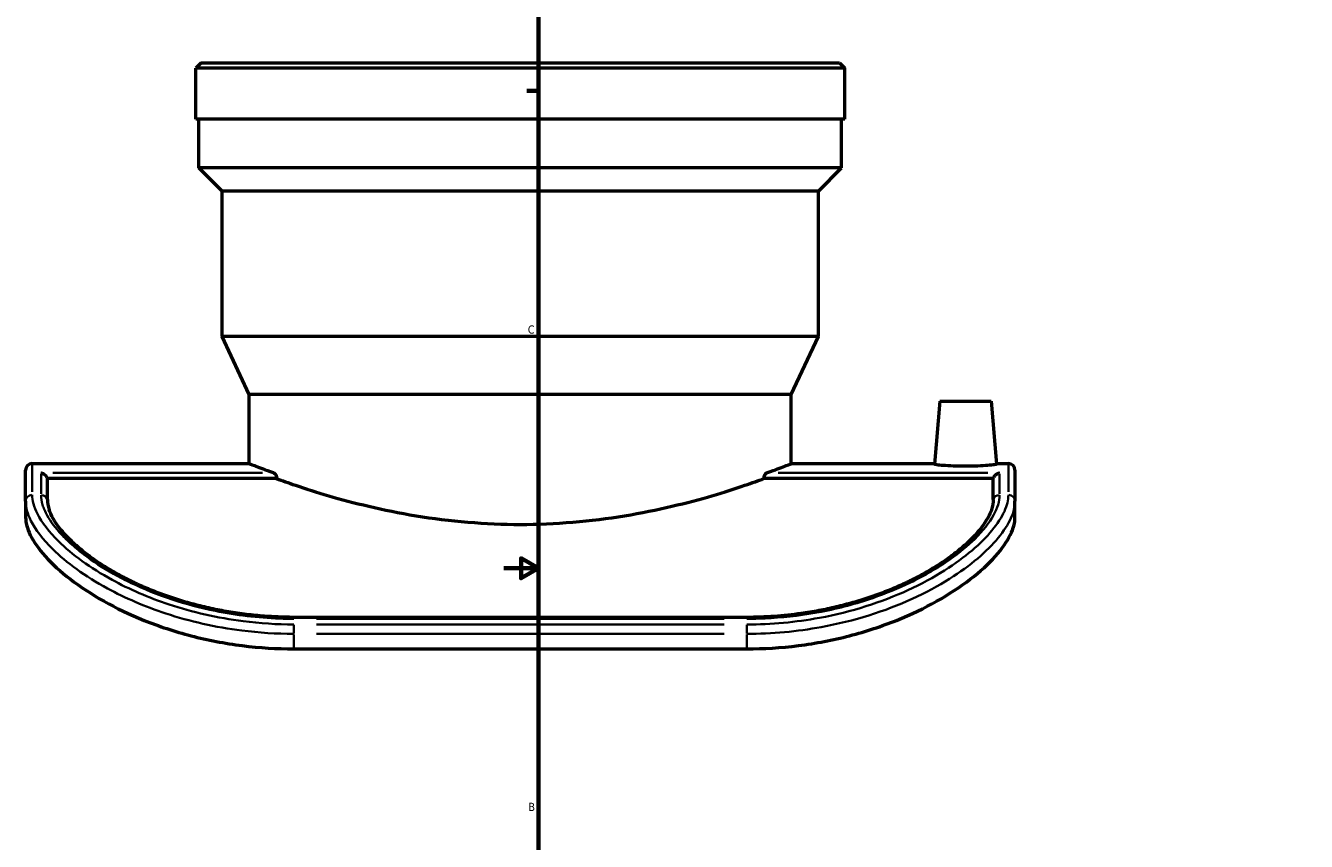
# Model space of a CAD drawing. Header units: inches. Extents: x -6.9 to 51.8, y -5.9 to 37.8.
# Tile 2 of 10: x -5.4 to 9.3, y 7.9 to 17.3. Entities that reach past the tile are written whole.
import ezdxf

# ---------------------------------------------------------------- set-up
doc = ezdxf.new("R2010")
doc.units = ezdxf.units.IN
doc.header["$MEASUREMENT"] = 0
for name, color, linetype, lineweight in [('Border (ANSI)', 7, 'Continuous', 70), ('Visible (ANSI)', 7, 'Continuous', 50), ('Visible Narrow (ANSI)', 7, 'Continuous', 35)]:
    doc.layers.add(name, color=color, linetype=linetype, lineweight=lineweight)
doc.styles.add('Note Text (ANSI)', font='tahoma.ttf')

# ---------------------------------------------------------------- blocks, each defined once
blk = doc.blocks.new('Borders Default Border')
at = {"layer": 'Border (ANSI)'}
blk.add_line((0.5, 16.5), (0.366, 16.5), dxfattribs=at)
at = {"layer": 'Border (ANSI)', "flags": 128}
for points in [[(0.5, 1), (0.5, 21), (33.5, 21), (33.5, 1), (0.5, 1)], [(0.1, 11), (0.5, 11), (0.3, 11.115), (0.3, 10.885), (0.5, 11)]]:
    blk.add_lwpolyline(points, dxfattribs=at)
at = {"layer": 'Border (ANSI)', "color": 5, "true_color": 0x0000ff, "char_height": 0.0945, "attachment_point": 7, "style": 'Note Text (ANSI)'}
for s, insert in [('C', (0.378, 13.701)), ('B', (0.384, 8.203))]:
    blk.add_mtext(s, dxfattribs=dict(at, insert=insert))

msp = doc.modelspace()

# ---------------------------------------------------------------- linework, layer by layer
at = {"layer": 'Visible (ANSI)'}
for p, q in [((-3.386, 16.821), (-3.449, 16.759)), ((-3.449, 16.172), (-3.449, 16.759)), ((4.031, 16.759), (-3.449, 16.759)), ((-3.386, 16.821), (3.969, 16.821)), ((3.969, 16.821), (4.031, 16.759)), ((4.031, 16.172), (4.031, 16.759)), ((4.031, 16.172), (-3.449, 16.172)), ((-3.411, 15.612), (-3.411, 16.172)), ((3.994, 15.612), (3.994, 16.172)), ((3.994, 15.612), (-3.411, 15.612)), ((-3.145, 15.345), (-3.411, 15.612)), ((3.727, 15.345), (3.994, 15.612)), ((3.727, 15.345), (-3.145, 15.345)), ((-3.145, 13.671), (-3.145, 15.345)), ((3.727, 13.671), (3.727, 15.345)), ((3.727, 13.671), (-3.145, 13.671)), ((-2.832, 13), (-3.145, 13.671)), ((3.414, 13), (3.727, 13.671)), ((3.414, 13), (-2.832, 13)), ((-2.832, 12.206), (-2.832, 13)), ((3.414, 12.206), (3.414, 13)), ((5.126, 12.925), (5.062, 12.198)), ((5.126, 12.925), (5.716, 12.925)), ((5.716, 12.925), (5.78, 12.198)), ((-5.409, 11.772), (-5.409, 12.13)), ((-5.333, 12.206), (-2.832, 12.206)), ((3.414, 12.206), (5.063, 12.206)), ((5.779, 12.206), (5.915, 12.206)), ((5.991, 12.13), (5.991, 11.772)), ((-2.517, 12.032), (-5.158, 12.032)), ((-5.158, 11.791), (-5.158, 12.032)), ((5.741, 12.032), (3.099, 12.032)), ((5.741, 11.791), (5.741, 12.032)), ((-5.409, 11.772), (-5.409, 11.583)), ((5.991, 11.583), (5.991, 11.772)), ((2.901, 10.434), (-2.319, 10.434)), ((-2.319, 10.071), (2.901, 10.071))]:
    msp.add_line(p, q, dxfattribs=at)
for centre, start, end in [((-5.333, 12.13), 90, 180), ((5.915, 12.13), 0, 90)]:
    msp.add_arc(centre, 0.0761, start, end, dxfattribs=at)
for points, knots in [([(-2.832, 12.206), (-2.832, 12.206), (-2.812, 12.198), (-2.732, 12.167), (-2.671, 12.144), (-2.577, 12.109), (-2.562, 12.104), (-2.547, 12.098)], [36.285332, 36.285332, 36.285332, 36.285332, 37.796501, 37.796501, 39.307671, 39.307671, 39.576603, 39.576603, 39.576603, 39.576603]), ([(3.129, 12.098), (3.145, 12.104), (3.16, 12.109), (3.254, 12.144), (3.315, 12.167), (3.395, 12.198), (3.414, 12.206), (3.414, 12.206)], [8.80384, 8.80384, 8.80384, 8.80384, 9.072772, 9.072772, 10.583941, 10.583941, 12.095111, 12.095111, 12.095111, 12.095111]), ([(5.78, 12.198), (5.78, 12.196), (5.771, 12.194), (5.735, 12.189), (5.708, 12.186), (5.644, 12.181), (5.604, 12.178), (5.515, 12.175), (5.467, 12.174), (5.376, 12.174), (5.328, 12.175), (5.239, 12.178), (5.199, 12.181), (5.135, 12.186), (5.107, 12.188), (5.071, 12.194), (5.062, 12.196), (5.062, 12.198)], [1.371486, 1.371486, 1.371486, 1.371486, 1.715907, 1.715907, 2.060328, 2.060328, 2.405747, 2.405747, 2.751166, 2.751166, 3.096228, 3.096228, 3.441289, 3.441289, 3.786067, 3.786067, 4.130844, 4.130844, 4.130844, 4.130844]), ([(-5.231, 12.098), (-5.231, 12.098), (-5.231, 12.098), (-5.223, 12.097), (-5.215, 12.094), (-5.201, 12.087), (-5.194, 12.083), (-5.18, 12.071), (-5.173, 12.063), (-5.164, 12.048), (-5.161, 12.04), (-5.158, 12.032)], [-0.0008817, -0.0008817, -0.0008817, -0.0008817, 0, 0, 0.0832071, 0.0832071, 0.1627493, 0.1627493, 0.2483485, 0.2483485, 0.3120723, 0.3120723, 0.3120723, 0.3120723]), ([(-2.547, 12.098), (-2.544, 12.097), (-2.542, 12.095), (-2.535, 12.089), (-2.53, 12.083), (-2.524, 12.069), (-2.521, 12.061), (-2.518, 12.046), (-2.518, 12.039), (-2.517, 12.032)], [0.3392655, 0.3392655, 0.3392655, 0.3392655, 0.3858507, 0.3858507, 0.4666589, 0.4666589, 0.5392328, 0.5392328, 0.5880345, 0.5880345, 0.5880345, 0.5880345]), ([(-2.517, 12.032), (-2.453, 12.009), (-2.379, 11.983), (-2.184, 11.917), (-2.054, 11.876), (-1.779, 11.795), (-1.624, 11.753), (-1.285, 11.674), (-1.102, 11.636), (-0.718, 11.573), (-0.517, 11.548), (-0.112, 11.514), (0.093, 11.505), (0.291, 11.505), (0.49, 11.505), (0.694, 11.514), (1.1, 11.548), (1.3, 11.573), (1.684, 11.636), (1.868, 11.674), (2.206, 11.753), (2.362, 11.795), (2.637, 11.876), (2.766, 11.917), (2.961, 11.983), (3.035, 12.009), (3.099, 12.032)], [-8.636605, -8.636605, -8.636605, -8.636605, -7.563016, -7.563016, -6.051598, -6.051598, -4.538699, -4.538699, -3.025799, -3.025799, -1.5129, -1.5129, 0, 0, 0, 1.5129, 1.5129, 3.025799, 3.025799, 4.538699, 4.538699, 6.051598, 6.051598, 7.563016, 7.563016, 8.636605, 8.636605, 8.636605, 8.636605]), ([(3.099, 12.032), (3.1, 12.039), (3.101, 12.046), (3.104, 12.061), (3.106, 12.069), (3.113, 12.083), (3.117, 12.089), (3.124, 12.095), (3.127, 12.097), (3.129, 12.098)], [0.6355786, 0.6355786, 0.6355786, 0.6355786, 0.6843804, 0.6843804, 0.7569543, 0.7569543, 0.8377624, 0.8377624, 0.8843477, 0.8843477, 0.8843477, 0.8843477]), ([(5.741, 12.032), (5.741, 12.034), (5.741, 12.035), (5.744, 12.044), (5.748, 12.051), (5.759, 12.067), (5.766, 12.074), (5.78, 12.085), (5.786, 12.089), (5.799, 12.095), (5.806, 12.097), (5.813, 12.098), (5.813, 12.098), (5.813, 12.098)], [0, 0, 0, 0, 0.0087281, 0.0087281, 0.0743335, 0.0743335, 0.1637584, 0.1637584, 0.2352732, 0.2352732, 0.309461, 0.309461, 0.3103352, 0.3103352, 0.3103352, 0.3103352]), ([(-2.319, 10.434), (-2.389, 10.434), (-2.459, 10.436), (-2.598, 10.443), (-2.668, 10.447), (-2.806, 10.46), (-2.875, 10.468), (-3.013, 10.487), (-3.081, 10.499), (-3.216, 10.524), (-3.283, 10.538), (-3.414, 10.569), (-3.479, 10.586), (-3.606, 10.622), (-3.668, 10.642), (-3.789, 10.682), (-3.849, 10.704), (-3.965, 10.749), (-4.022, 10.773), (-4.132, 10.822), (-4.185, 10.847), (-4.288, 10.899), (-4.338, 10.926), (-4.433, 10.98), (-4.479, 11.008), (-4.567, 11.064), (-4.609, 11.093), (-4.688, 11.15), (-4.726, 11.179), (-4.796, 11.236), (-4.829, 11.264), (-4.89, 11.321), (-4.918, 11.349), (-4.97, 11.404), (-4.993, 11.432), (-5.046, 11.498), (-5.072, 11.537), (-5.113, 11.609), (-5.128, 11.643), (-5.138, 11.674)], [-11.765477, -11.765477, -11.765477, -11.765477, -11.224102, -11.224102, -10.682726, -10.682726, -10.14135, -10.14135, -9.599974, -9.599974, -9.058598, -9.058598, -8.517222, -8.517222, -7.975846, -7.975846, -7.434471, -7.434471, -6.893095, -6.893095, -6.351719, -6.351719, -5.810343, -5.810343, -5.268967, -5.268967, -4.727591, -4.727591, -4.186215, -4.186215, -3.64484, -3.64484, -3.103464, -3.103464, -2.562088, -2.562088, -1.750024, -1.750024, -0.93796, -0.93796, -0.93796, -0.93796]), ([(5.721, 11.674), (5.714, 11.654), (5.705, 11.632), (5.683, 11.586), (5.669, 11.562), (5.637, 11.512), (5.618, 11.486), (5.577, 11.433), (5.553, 11.406), (5.502, 11.35), (5.474, 11.322), (5.412, 11.265), (5.379, 11.237), (5.309, 11.179), (5.272, 11.151), (5.192, 11.093), (5.15, 11.065), (5.062, 11.009), (5.016, 10.981), (4.92, 10.926), (4.87, 10.899), (4.767, 10.847), (4.713, 10.822), (4.603, 10.773), (4.547, 10.749), (4.43, 10.704), (4.371, 10.682), (4.249, 10.641), (4.186, 10.622), (4.059, 10.586), (3.995, 10.569), (3.864, 10.538), (3.798, 10.524), (3.664, 10.499), (3.596, 10.488), (3.425, 10.464), (3.32, 10.453), (3.111, 10.438), (3.006, 10.434), (2.901, 10.434)], [-10.855895, -10.855895, -10.855895, -10.855895, -10.313101, -10.313101, -9.770306, -9.770306, -9.227511, -9.227511, -8.684716, -8.684716, -8.141921, -8.141921, -7.599127, -7.599127, -7.056332, -7.056332, -6.513537, -6.513537, -5.970742, -5.970742, -5.427948, -5.427948, -4.885153, -4.885153, -4.342358, -4.342358, -3.799563, -3.799563, -3.256769, -3.256769, -2.713974, -2.713974, -2.171179, -2.171179, -1.628384, -1.628384, -0.814192, -0.814192, 0, 0, 0, 0]), ([(-5.409, 11.583), (-5.409, 11.525), (-5.392, 11.458), (-5.318, 11.307), (-5.261, 11.224), (-5.106, 11.051), (-5.008, 10.961), (-4.778, 10.785), (-4.646, 10.698), (-4.367, 10.542), (-4.212, 10.467), (-3.875, 10.332), (-3.693, 10.271), (-3.312, 10.172), (-3.113, 10.134), (-2.714, 10.083), (-2.513, 10.071), (-2.319, 10.071)], [39.129902, 39.129902, 39.129902, 39.129902, 40.663969, 40.663969, 42.198036, 42.198036, 43.732102, 43.732102, 45.266169, 45.266169, 46.746044, 46.746044, 48.22592, 48.22592, 49.705795, 49.705795, 51.18567, 51.18567, 51.18567, 51.18567]), ([(2.901, 10.071), (3.095, 10.071), (3.296, 10.083), (3.696, 10.134), (3.894, 10.172), (4.275, 10.271), (4.457, 10.332), (4.795, 10.467), (4.949, 10.542), (5.228, 10.698), (5.36, 10.785), (5.59, 10.961), (5.688, 11.051), (5.843, 11.224), (5.9, 11.307), (5.974, 11.458), (5.991, 11.525), (5.991, 11.583)], [25.592835, 25.592835, 25.592835, 25.592835, 27.07271, 27.07271, 28.552586, 28.552586, 30.032461, 30.032461, 31.512336, 31.512336, 33.046403, 33.046403, 34.580469, 34.580469, 36.114536, 36.114536, 37.648603, 37.648603, 37.648603, 37.648603])]:
    msp.add_open_spline(points, degree=3, knots=knots, dxfattribs=at)
for points in [[(-5.158, 11.791), (-5.158, 11.755), (-5.152, 11.716), (-5.138, 11.674)], [(5.741, 11.791), (5.741, 11.755), (5.734, 11.716), (5.721, 11.674)]]:
    msp.add_open_spline(points, degree=3, dxfattribs=at)
at = {"layer": 'Visible Narrow (ANSI)'}
for p, q in [((-5.333, 12.205), (-5.333, 11.88)), ((5.915, 11.88), (5.915, 12.205)), ((-5.231, 11.858), (-5.231, 12.089)), ((-5.097, 12.098), (-2.681, 12.098)), ((3.263, 12.098), (5.679, 12.098)), ((5.813, 12.089), (5.813, 11.858)), ((-2.319, 10.434), (-2.319, 10.419)), ((-2.319, 10.249), (-2.319, 10.348)), ((-2.058, 10.417), (2.64, 10.417)), ((2.64, 10.352), (-2.058, 10.352)), ((2.901, 10.434), (2.901, 10.419)), ((2.901, 10.249), (2.901, 10.348)), ((-2.319, 10.08), (-2.319, 10.236)), ((-2.058, 10.244), (2.64, 10.244)), ((2.901, 10.236), (2.901, 10.08))]:
    msp.add_line(p, q, dxfattribs=at)
for centre, major_axis, ratio, start_param, end_param in [((-5.333, 11.772), (-0.0761, 0), 0.954424, 4.790929, 6.204645), ((-5.231, 11.77), (0.0761, 0), 0.954064, 0.35864, 1.506999), ((5.813, 11.77), (-0.0761, 0), 0.954064, 4.776187, 5.924545), ((5.915, 11.772), (0.0761, 0), 0.954424, 0.07854, 1.492257)]:
    msp.add_ellipse(centre, major_axis=major_axis, ratio=ratio, start_param=start_param, end_param=end_param, dxfattribs=at)
for points, knots in [([(-2.319, 10.352), (-2.514, 10.352), (-2.71, 10.365), (-3.199, 10.427), (-3.488, 10.493), (-3.994, 10.662), (-4.216, 10.759), (-4.666, 11.004), (-4.875, 11.159), (-5.141, 11.42), (-5.222, 11.528), (-5.313, 11.706), (-5.333, 11.78), (-5.333, 11.845)], [0, 0, 0, 0, 1.48915, 1.48915, 3.802509, 3.802509, 5.877326, 5.877326, 8.5798, 8.5798, 10.588381, 10.588381, 12.231116, 12.231116, 12.231116, 12.231116]), ([(-5.231, 11.842), (-5.231, 11.808), (-5.225, 11.771), (-5.202, 11.692), (-5.184, 11.651), (-5.121, 11.538), (-5.066, 11.464), (-4.963, 11.354), (-4.928, 11.319), (-4.844, 11.243), (-4.793, 11.201), (-4.638, 11.082), (-4.522, 11.006), (-4.395, 10.935), (-4.33, 10.899), (-4.262, 10.863), (-4.046, 10.76), (-3.888, 10.696), (-3.564, 10.588), (-3.396, 10.543), (-3.102, 10.483), (-2.98, 10.464), (-2.733, 10.434), (-2.609, 10.425), (-2.429, 10.418), (-2.374, 10.417), (-2.319, 10.417)], [0, 0, 0, 0, 0.869718, 0.869718, 1.739436, 1.739436, 3.133485, 3.133485, 3.76412, 3.76412, 4.52434, 4.52434, 5.914864, 5.914864, 5.914864, 6.619199, 6.619199, 8.065607, 8.065607, 9.441882, 9.441882, 10.393413, 10.393413, 11.344944, 11.344944, 11.765477, 11.765477, 11.765477, 11.765477]), ([(5.915, 11.845), (5.915, 11.788), (5.9, 11.724), (5.837, 11.586), (5.79, 11.512), (5.603, 11.286), (5.418, 11.125), (5.053, 10.895), (4.912, 10.818), (4.456, 10.609), (4.107, 10.496), (3.466, 10.378), (3.184, 10.352), (2.901, 10.352)], [0, 0, 0, 0, 1.440788, 1.440788, 2.881575, 2.881575, 5.659929, 5.659929, 7.147693, 7.147693, 10.077619, 10.077619, 12.231046, 12.231046, 12.231046, 12.231046]), ([(2.901, 10.417), (2.995, 10.417), (3.089, 10.42), (3.376, 10.438), (3.57, 10.463), (3.964, 10.538), (4.164, 10.592), (4.504, 10.709), (4.647, 10.769), (4.953, 10.916), (5.107, 11.007), (5.351, 11.178), (5.447, 11.258), (5.624, 11.431), (5.696, 11.524), (5.791, 11.695), (5.813, 11.773), (5.813, 11.842)], [0, 0, 0, 0, 0.713662, 0.713662, 2.20287, 2.20287, 3.851343, 3.851343, 5.185448, 5.185448, 6.897242, 6.897242, 8.329507, 8.329507, 10.062862, 10.062862, 11.7953, 11.7953, 11.7953, 11.7953]), ([(-5.409, 11.772), (-5.409, 11.705), (-5.389, 11.628), (-5.296, 11.444), (-5.212, 11.333), (-4.94, 11.066), (-4.725, 10.908), (-4.264, 10.658), (-4.037, 10.559), (-3.518, 10.388), (-3.222, 10.32), (-2.72, 10.257), (-2.519, 10.244), (-2.319, 10.244)], [-12.231116, -12.231116, -12.231116, -12.231116, -10.588381, -10.588381, -8.5798, -8.5798, -5.877326, -5.877326, -3.802509, -3.802509, -1.48915, -1.48915, 0, 0, 0, 0]), ([(2.901, 10.244), (3.191, 10.244), (3.481, 10.271), (4.138, 10.391), (4.495, 10.505), (4.963, 10.718), (5.108, 10.797), (5.481, 11.031), (5.671, 11.196), (5.863, 11.428), (5.912, 11.505), (5.976, 11.647), (5.991, 11.713), (5.991, 11.772)], [-12.231046, -12.231046, -12.231046, -12.231046, -10.077619, -10.077619, -7.147693, -7.147693, -5.659929, -5.659929, -2.881575, -2.881575, -1.440788, -1.440788, 0, 0, 0, 0])]:
    msp.add_open_spline(points, degree=3, knots=knots, dxfattribs=at)

# ---------------------------------------------------------------- block references
msp.add_blockref('Borders Default Border', (0, 0))

doc.saveas('drawing.dxf')
